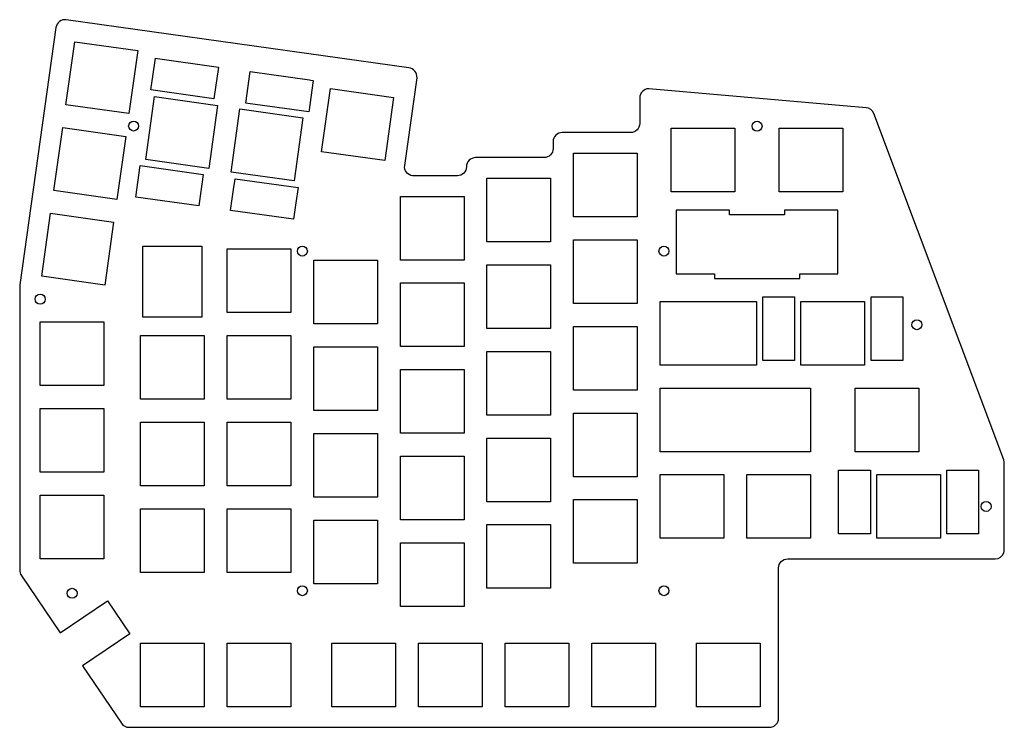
# Model space of a CAD drawing. Header units: millimetres. Extents: x -221 to -5, y 7 to 163.
import ezdxf

# ---------------------------------------------------------------- set-up
doc = ezdxf.new("R2010")
doc.units = ezdxf.units.MM
doc.layers.get('0').update_dxf_attribs({"linetype": 'CONTINUOUS'})

msp = doc.modelspace()

# ---------------------------------------------------------------- linework, layer by layer
for points in [[(-4.64, 46.26), (-4.63, 46.26, 0.011407), (-4.64, 46.35), (-4.63, 65.31, 0.09013), (-4.76, 66.01), (-33.34, 142.22, 0.288634), (-35.04, 143.5), (-82.83, 147.65, 0.414214), (-84.83, 145.65), (-84.83, 140.01, -0.414214), (-86.83, 138.01), (-101.88, 138.01, 0.414214), (-103.88, 136.01), (-103.88, 134.51, -0.414214), (-105.88, 132.51), (-120.93, 132.51, 0.414214), (-122.93, 130.51, -0.414214), (-124.93, 128.51), (-134.81, 128.51, -0.414232), (-136.51, 130.77), (-136.51, 130.77), (-133.8, 150.07, 0.414217), (-135.61, 152.23), (-210.95, 162.83, 0.415028), (-213.21, 161.13), (-221.16, 104.54, 0.034915), (-221.18, 104.26), (-221.18, 41.76, 0.149901), (-220.84, 40.64), (-212.27, 27.99), (-201.89, 35.02), (-196.98, 27.77), (-207.36, 20.74), (-198.79, 8.09, 0.248862), (-197.13, 7.21), (-56.28, 7.21, 0.413921), (-54.28, 9.21), (-54.28, 42.26, -0.413921), (-52.28, 44.26), (-6.63, 44.26, 0.317311), (-4.75, 45.59, 0.0852)], [(-190.85, 154.29), (-177.98, 152.48, -0.001891), (-177.97, 152.48), (-177.48, 152.41), (-177.55, 151.93, -0.004382), (-177.55, 151.92), (-178.39, 145.98, -0.002005), (-178.39, 145.97), (-178.46, 145.48), (-192.32, 147.43), (-191.83, 150.9), (-191.42, 153.87, -0.001858), (-191.42, 153.87), (-191.35, 154.36), (-190.86, 154.3, -0.004775)], [(-164.55, 143.53), (-170.98, 144.43, -0.002649), (-170.99, 144.43), (-171.48, 144.5), (-171.18, 146.65), (-170.57, 150.94, -0.00326), (-170.57, 150.94), (-170.5, 151.43), (-157.43, 149.6), (-157.13, 149.56, -0.002702), (-157.13, 149.56), (-156.64, 149.49), (-156.71, 149, -0.004755), (-156.71, 148.99), (-157.54, 143.05, -0.001869), (-157.54, 143.05), (-157.61, 142.55)], [(-160.42, 122.57), (-160.86, 119.47, -0.002017), (-160.86, 119.47), (-160.93, 118.97), (-174.79, 120.92), (-174.15, 125.5), (-173.89, 127.36, -0.001814), (-173.89, 127.36), (-173.82, 127.85), (-159.95, 125.91)], [(-41.73, 120.94, 0.000079), (-41.73, 120.94), (-53, 120.94), (-53, 119.94), (-65.05, 119.94), (-65.05, 120.94), (-76.81, 120.94), (-76.81, 106.94), (-68.4, 106.94), (-68.4, 105.94), (-49.64, 105.94), (-49.64, 106.94), (-41.23, 106.94), (-41.23, 120.94)], [(-33.95, 87.89), (-33.95, 101.89), (-27.45, 101.89, -0.000079), (-27.45, 101.89), (-26.95, 101.89), (-26.95, 87.89)], [(-41.09, 49.79), (-41.09, 63.79), (-34.59, 63.79, -0.00005), (-34.59, 63.79), (-34.09, 63.79), (-34.09, 49.79)]]:
    msp.add_lwpolyline(points, format="xyb", close=True)
for points in [[(-209.08, 158), (-195.22, 156.05), (-197.17, 142.19), (-211.03, 144.13)], [(-152.82, 147.69), (-138.96, 145.74), (-140.9, 131.87), (-154.77, 133.82)], [(-191.52, 145.96), (-177.65, 144.01), (-179.6, 130.15), (-193.47, 132.1)], [(-172.74, 143.21), (-158.88, 141.26), (-160.82, 127.4), (-174.69, 129.35)], [(-211.73, 139.13), (-197.87, 137.19), (-199.82, 123.32), (-213.68, 125.27)], [(-77.93, 138.99), (-63.93, 138.99), (-63.93, 124.99), (-77.93, 124.99)], [(-54.12, 138.99), (-40.12, 138.99), (-40.12, 124.99), (-54.12, 124.99)], [(-99.36, 133.49), (-85.36, 133.49), (-85.36, 119.49), (-99.36, 119.49)], [(-195.64, 123.85), (-194.66, 130.78), (-180.8, 128.83), (-181.77, 121.9)], [(-118.41, 127.99), (-104.41, 127.99), (-104.41, 113.99), (-118.41, 113.99)], [(-137.46, 123.99), (-123.46, 123.99), (-123.46, 109.99), (-137.46, 109.99)], [(-214.38, 120.27), (-200.52, 118.32), (-202.47, 104.46), (-216.33, 106.41)], [(-194.11, 113.04), (-181.11, 113.04), (-181.11, 97.44), (-194.11, 97.44)], [(-99.36, 114.44), (-85.36, 114.44), (-85.36, 100.44), (-99.36, 100.44)], [(-175.56, 112.44), (-161.56, 112.44), (-161.56, 98.44), (-175.56, 98.44)], [(-156.51, 109.94), (-142.51, 109.94), (-142.51, 95.94), (-156.51, 95.94)], [(-118.41, 108.94), (-104.41, 108.94), (-104.41, 94.94), (-118.41, 94.94)], [(-137.46, 104.94), (-123.46, 104.94), (-123.46, 90.94), (-137.46, 90.94)], [(-57.76, 87.89), (-57.76, 101.89), (-50.76, 101.89), (-50.76, 87.89)], [(-59.17, 86.87), (-80.31, 86.87), (-80.31, 100.87), (-59.17, 100.87)], [(-35.35, 86.89), (-49.35, 86.89), (-49.35, 100.89), (-35.35, 100.89)], [(-216.66, 96.39), (-202.66, 96.39), (-202.66, 82.39), (-216.66, 82.39)], [(-99.36, 95.39), (-85.36, 95.39), (-85.36, 81.39), (-99.36, 81.39)], [(-194.61, 93.39), (-180.61, 93.39), (-180.61, 79.39), (-194.61, 79.39)], [(-175.56, 93.39), (-161.56, 93.39), (-161.56, 79.39), (-175.56, 79.39)], [(-156.51, 90.89), (-142.51, 90.89), (-142.51, 76.89), (-156.51, 76.89)], [(-118.41, 89.89), (-104.41, 89.89), (-104.41, 75.89), (-118.41, 75.89)], [(-137.46, 85.89), (-123.46, 85.89), (-123.46, 71.89), (-137.46, 71.89)], [(-80.31, 81.84), (-47.26, 81.84), (-47.26, 67.84), (-80.31, 67.84)], [(-23.45, 67.84), (-37.45, 67.84), (-37.45, 81.84), (-23.45, 81.84)], [(-216.66, 77.34), (-202.66, 77.34), (-202.66, 63.34), (-216.66, 63.34)], [(-99.36, 76.34), (-85.36, 76.34), (-85.36, 62.34), (-99.36, 62.34)], [(-194.61, 74.34), (-180.61, 74.34), (-180.61, 60.34), (-194.61, 60.34)], [(-175.56, 74.34), (-161.56, 74.34), (-161.56, 60.34), (-175.56, 60.34)], [(-156.51, 71.84), (-142.51, 71.84), (-142.51, 57.84), (-156.51, 57.84)], [(-118.41, 70.84), (-104.41, 70.84), (-104.41, 56.84), (-118.41, 56.84)], [(-137.46, 66.84), (-123.46, 66.84), (-123.46, 52.84), (-137.46, 52.84)], [(-17.28, 49.79), (-17.28, 63.79), (-10.28, 63.79), (-10.28, 49.79)], [(-80.31, 62.79), (-66.31, 62.79), (-66.31, 48.79), (-80.31, 48.79)], [(-61.26, 62.79), (-47.26, 62.79), (-47.26, 48.79), (-61.26, 48.79)], [(-18.68, 48.79), (-32.68, 48.79), (-32.68, 62.79), (-18.68, 62.79)], [(-216.66, 58.29), (-202.66, 58.29), (-202.66, 44.29), (-216.66, 44.29)], [(-99.36, 57.29), (-85.36, 57.29), (-85.36, 43.29), (-99.36, 43.29)], [(-194.61, 55.29), (-180.61, 55.29), (-180.61, 41.29), (-194.61, 41.29)], [(-175.56, 55.29), (-161.56, 55.29), (-161.56, 41.29), (-175.56, 41.29)], [(-156.51, 52.79), (-142.51, 52.79), (-142.51, 38.79), (-156.51, 38.79)], [(-118.41, 51.79), (-104.41, 51.79), (-104.41, 37.79), (-118.41, 37.79)], [(-137.46, 47.79), (-123.46, 47.79), (-123.46, 33.79), (-137.46, 33.79)], [(-194.61, 25.74), (-180.61, 25.74), (-180.61, 11.74), (-194.61, 11.74)], [(-175.56, 25.74), (-161.56, 25.74), (-161.56, 11.74), (-175.56, 11.74)], [(-152.51, 25.74), (-138.51, 25.74), (-138.51, 11.74), (-152.51, 11.74)], [(-133.46, 25.74), (-119.46, 25.74), (-119.46, 11.74), (-133.46, 11.74)], [(-114.41, 25.74), (-100.41, 25.74), (-100.41, 11.74), (-114.41, 11.74)], [(-95.36, 25.74), (-81.36, 25.74), (-81.36, 11.74), (-95.36, 11.74)], [(-72.31, 25.74), (-58.31, 25.74), (-58.31, 11.74), (-72.31, 11.74)]]:
    msp.add_lwpolyline(points, close=True)
for centre in [(-196.12, 139.46), (-59.02, 139.41), (-159.02, 111.96), (-79.49, 111.96), (-216.68, 101.39), (-23.85, 95.77), (-8.64, 55.79), (-209.66, 36.69), (-159.02, 37.26), (-79.49, 37.26)]:
    msp.add_circle(centre, 1.1)

doc.saveas('drawing.dxf')
